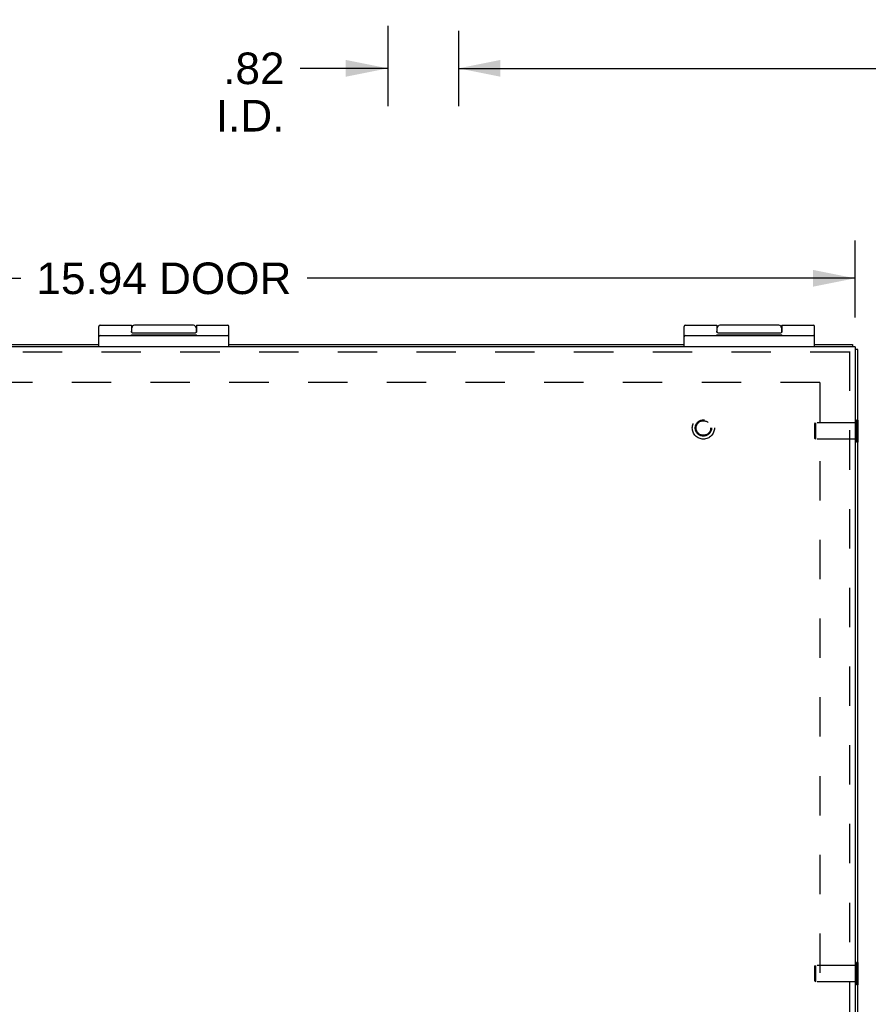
# Model space of a CAD drawing. Header units: inches. Extents: x 0 to 82.5, y 0 to 53.4.
# Tile 85 of 128: x 59.9 to 69.6, y 11.1 to 22.5. Entities that reach past the tile are written whole.
import ezdxf

# ---------------------------------------------------------------- set-up
doc = ezdxf.new("R2010")
doc.units = ezdxf.units.IN
doc.header["$LTSCALE"] = 4.538835
doc.header["$MEASUREMENT"] = 0
doc.linetypes.add('HIDDEN', pattern=[0.2, 0.1, -0.1])
doc.layers.get('0').update_dxf_attribs({"linetype": 'CONTINUOUS'})
for name, color, linetype in [('DEFAULT_2', 8, 'HIDDEN'), ('DIMENSIONS', 7, 'CONTINUOUS'), ('DOOR_ASSEMBLY', 7, 'CONTINUOUS')]:
    doc.layers.add(name, color=color, linetype=linetype)
doc.styles.get("Standard").update_dxf_attribs({"font": 'arial.ttf'})
doc.dimstyles.new('DIMSTYLE_2', dxfattribs={"dimtxt": 0.364078, "dimasz": 0.485437, "dimexe": 0.09, "dimexo": 0.07, "dimgap": 0.0375, "dimtad": 0, "dimtih": 1, "dimtoh": 1, "dimzin": 4, "dimdsep": 46, "dimtxsty": 'Standard', "dimblk": '_FILLED', "dimblk1": '_FILLED', "dimblk2": '_FILLED', "dimcen": 0.09, "dimadec": 3, "dimazin": 1, "dimtfac": 1, "dimtdec": 3, "dimtofl": 0, "dimtmove": 0, "dimatfit": 3, "dimldrblk": '_FILLED', "dimfxl": 0, "dimtolj": 1, "dimtzin": 4, "dimarcsym": 0})

# ---------------------------------------------------------------- blocks, each defined once
blk = doc.blocks.new('_FILLED')
at = {"color": 0, "linetype": 'ByBlock'}
blk.add_solid([(0, 0), (-1, 0.2), (-1, -0.2)], dxfattribs=at)
blk = doc.blocks.new('*D15')
at = {"layer": 'DIMENSIONS', "color": 2, "linetype": 'Continuous'}
for p, q in [((64.094, 22.421), (64.094, 21.493)), ((64.909, 22.359), (64.909, 21.493)), ((64.094, 21.93), (63.086, 21.93)), ((64.909, 21.93), (65.88, 21.93))]:
    blk.add_line(p, q, dxfattribs=at)
at = {"layer": 'DIMENSIONS', "color": 2, "linetype": 'Continuous', "xscale": 0.4854368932, "yscale": 0.4854368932, "zscale": 0.4854368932}
blk.add_blockref('_FILLED', (64.094, 21.93), dxfattribs=at)
at = {"layer": 'DIMENSIONS', "color": 2, "linetype": 'Continuous', "xscale": 0.4854368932, "yscale": 0.4854368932, "zscale": 0.4854368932, "rotation": 180}
blk.add_blockref('_FILLED', (64.909, 21.93), dxfattribs=at)
at = {"layer": 'DIMENSIONS', "color": 2, "linetype": 'Continuous', "insert": (62.904, 22.112), "char_height": 0.3641, "width": 0.78906, "attachment_point": 3, "line_spacing_factor": 0.9}
blk.add_mtext('.82\\PI.D.', dxfattribs=at)
blk = doc.blocks.new('*D16')
at = {"layer": 'DIMENSIONS', "color": 2, "linetype": 'Continuous'}
for p, q in [((64.909, 22.361), (64.909, 21.493)), ((79.159, 22.361), (79.159, 21.493)), ((64.909, 21.93), (71.216, 21.93)), ((79.159, 21.93), (72.853, 21.93))]:
    blk.add_line(p, q, dxfattribs=at)
at = {"layer": 'DIMENSIONS', "color": 2, "linetype": 'Continuous', "xscale": 0.4854368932, "yscale": 0.4854368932, "zscale": 0.4854368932, "rotation": 180}
blk.add_blockref('_FILLED', (64.909, 21.93), dxfattribs=at)
at = {"layer": 'DIMENSIONS', "color": 2, "linetype": 'Continuous', "xscale": 0.4854368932, "yscale": 0.4854368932, "zscale": 0.4854368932}
blk.add_blockref('_FILLED', (79.159, 21.93), dxfattribs=at)
at = {"layer": 'DIMENSIONS', "color": 2, "linetype": 'Continuous', "insert": (72.034, 22.112), "char_height": 0.3641, "width": 1.27224, "attachment_point": 2, "line_spacing_factor": 0.9}
blk.add_mtext('14.25', dxfattribs=at)
blk = doc.blocks.new('*D19')
at = {"layer": 'DIMENSIONS', "color": 2, "linetype": 'Continuous'}
for p, q in [((53.544, 19.057), (53.544, 19.946)), ((69.484, 19.057), (69.484, 19.946)), ((53.544, 19.509), (59.863, 19.509)), ((69.484, 19.509), (63.164, 19.509))]:
    blk.add_line(p, q, dxfattribs=at)
at = {"layer": 'DIMENSIONS', "color": 2, "linetype": 'Continuous', "xscale": 0.4854368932, "yscale": 0.4854368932, "zscale": 0.4854368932, "rotation": 180}
blk.add_blockref('_FILLED', (53.544, 19.509), dxfattribs=at)
at = {"layer": 'DIMENSIONS', "color": 2, "linetype": 'Continuous', "xscale": 0.4854368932, "yscale": 0.4854368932, "zscale": 0.4854368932}
blk.add_blockref('_FILLED', (69.484, 19.509), dxfattribs=at)
at = {"layer": 'DIMENSIONS', "color": 2, "linetype": 'Continuous', "insert": (61.514, 19.691), "char_height": 0.3641, "width": 2.93698, "attachment_point": 2, "line_spacing_factor": 0.9}
blk.add_mtext('15.94 DOOR', dxfattribs=at)

msp = doc.modelspace()

# ---------------------------------------------------------------- linework, layer by layer
at = {"color": 7, "linetype": 'Continuous'}
for p, q in [((55.514, 18.747), (60.764, 18.747)), ((62.264, 18.747), (67.514, 18.747)), ((69.014, 18.747), (69.454, 18.747)), ((69.454, 18.747), (69.454, 18.718)), ((69.514, 18.688), (69.484, 18.688)), ((69.514, 1.858), (69.514, 18.688)), ((69.518, 17.875), (69.514, 17.875)), ((69.518, 17.619), (69.518, 17.875)), ((69.518, 17.619), (69.514, 17.619)), ((69.518, 11.619), (69.514, 11.619)), ((69.518, 11.363), (69.518, 11.619)), ((69.518, 11.363), (69.514, 11.363))]:
    msp.add_line(p, q, dxfattribs=at)
at = {"layer": 'DEFAULT_2', "color": 8, "linetype": 'HIDDEN'}
for p, q in [((69.076, 18.309), (53.951, 18.309)), ((69.076, 18.309), (69.076, 3.185)), ((69.018, 17.831), (69.028, 17.841)), ((69.018, 17.663), (69.018, 17.831)), ((69.028, 17.841), (69.028, 17.653)), ((69.5, 17.841), (69.028, 17.841)), ((69.514, 17.875), (69.5, 17.875)), ((69.5, 17.619), (69.5, 17.875)), ((69.018, 17.663), (69.028, 17.653)), ((69.5, 17.653), (69.028, 17.653)), ((69.514, 17.619), (69.5, 17.619)), ((69.018, 11.575), (69.028, 11.585)), ((69.5, 11.585), (69.028, 11.585)), ((69.028, 11.585), (69.028, 11.397)), ((69.514, 11.619), (69.5, 11.619)), ((69.5, 11.363), (69.5, 11.619)), ((69.018, 11.407), (69.018, 11.575)), ((69.018, 11.407), (69.028, 11.397)), ((69.5, 11.397), (69.028, 11.397)), ((69.514, 11.363), (69.5, 11.363))]:
    msp.add_line(p, q, dxfattribs=at)
at = {"layer": 'DOOR_ASSEMBLY', "color": 7, "linetype": 'Continuous'}
for p, q in [((60.777, 18.967), (61.139, 18.967)), ((61.139, 18.967), (61.139, 18.898)), ((61.854, 18.967), (61.174, 18.967)), ((61.889, 18.967), (62.251, 18.967)), ((67.527, 18.967), (67.889, 18.967)), ((67.889, 18.967), (67.889, 18.898)), ((68.604, 18.967), (67.924, 18.967)), ((68.639, 18.967), (69.001, 18.967)), ((60.764, 18.718), (60.764, 18.954)), ((60.777, 18.848), (62.251, 18.848)), ((61.144, 18.888), (61.14, 18.888)), ((61.14, 18.848), (61.14, 18.858)), ((61.14, 18.858), (61.89, 18.858)), ((61.144, 18.883), (61.144, 18.937)), ((61.149, 18.882), (61.879, 18.882)), ((61.389, 18.848), (61.389, 18.858)), ((61.403, 18.848), (61.403, 18.858)), ((61.638, 18.848), (61.638, 18.858)), ((61.786, 18.848), (61.786, 18.858)), ((61.884, 18.937), (61.884, 18.883)), ((61.887, 18.888), (61.884, 18.888)), ((61.884, 18.848), (61.884, 18.858)), ((61.89, 18.848), (61.89, 18.858)), ((62.264, 18.718), (62.264, 18.954)), ((67.514, 18.718), (67.514, 18.954)), ((67.527, 18.848), (69.001, 18.848)), ((67.894, 18.888), (67.89, 18.888)), ((67.89, 18.848), (67.89, 18.858)), ((67.89, 18.858), (68.64, 18.858)), ((67.894, 18.883), (67.894, 18.937)), ((67.899, 18.882), (68.629, 18.882)), ((68.139, 18.848), (68.139, 18.858)), ((68.153, 18.848), (68.153, 18.858)), ((68.388, 18.848), (68.388, 18.858)), ((68.536, 18.848), (68.536, 18.858)), ((68.634, 18.937), (68.634, 18.883)), ((68.637, 18.888), (68.634, 18.888)), ((68.634, 18.848), (68.634, 18.858)), ((68.64, 18.848), (68.64, 18.858)), ((69.014, 18.718), (69.014, 18.954)), ((69.419, 18.718), (53.609, 18.718)), ((69.484, 18.718), (69.424, 18.718)), ((69.484, 18.718), (69.484, 2.778))]:
    msp.add_line(p, q, dxfattribs=at)
at = {"layer": 'DOOR_ASSEMBLY', "color": 8, "linetype": 'HIDDEN'}
for p, q in [((69.419, 18.658), (53.609, 18.658)), ((69.424, 2.778), (69.424, 18.718))]:
    msp.add_line(p, q, dxfattribs=at)
at = {"layer": 'DOOR_ASSEMBLY', "color": 7, "linetype": 'Continuous'}
for points in [[(61.889, 18.967), (61.889, 18.898), (61.889, 18.897), (61.889, 18.896), (61.889, 18.896), (61.889, 18.895), (61.889, 18.895), (61.889, 18.894), (61.888, 18.894), (61.888, 18.893), (61.888, 18.893), (61.888, 18.892), (61.888, 18.892), (61.888, 18.891), (61.888, 18.891), (61.888, 18.891), (61.888, 18.89), (61.888, 18.89), (61.888, 18.89), (61.888, 18.889), (61.888, 18.889), (61.887, 18.889), (61.887, 18.889), (61.887, 18.888), (61.887, 18.888), (61.887, 18.888), (61.887, 18.888), (61.887, 18.887), (61.887, 18.887), (61.887, 18.887), (61.886, 18.887), (61.886, 18.886), (61.886, 18.886), (61.886, 18.886), (61.886, 18.886), (61.886, 18.886), (61.886, 18.886), (61.886, 18.885), (61.886, 18.885), (61.885, 18.885), (61.885, 18.885), (61.885, 18.885), (61.885, 18.885), (61.885, 18.885), (61.885, 18.884), (61.885, 18.884), (61.885, 18.884), (61.884, 18.884), (61.884, 18.884), (61.884, 18.884), (61.884, 18.884), (61.884, 18.884), (61.884, 18.884), (61.884, 18.884), (61.884, 18.883), (61.883, 18.883), (61.883, 18.883), (61.883, 18.883), (61.883, 18.883), (61.883, 18.883), (61.883, 18.883), (61.883, 18.883), (61.883, 18.883), (61.883, 18.883), (61.882, 18.883), (61.882, 18.883), (61.882, 18.883), (61.882, 18.883), (61.882, 18.883), (61.882, 18.883), (61.882, 18.882), (61.882, 18.882), (61.881, 18.882), (61.881, 18.882), (61.881, 18.882), (61.881, 18.882), (61.881, 18.882), (61.881, 18.882), (61.881, 18.882), (61.881, 18.882), (61.881, 18.882), (61.88, 18.882), (61.88, 18.882), (61.88, 18.882), (61.88, 18.882), (61.88, 18.882), (61.88, 18.882), (61.88, 18.882), (61.88, 18.882), (61.88, 18.882), (61.88, 18.882), (61.879, 18.882), (61.879, 18.882), (61.879, 18.882), (61.879, 18.882), (61.879, 18.882), (61.879, 18.882), (61.879, 18.882), (61.879, 18.882)], [(68.639, 18.967), (68.639, 18.898), (68.639, 18.897), (68.639, 18.896), (68.639, 18.896), (68.639, 18.895), (68.639, 18.895), (68.639, 18.894), (68.638, 18.894), (68.638, 18.893), (68.638, 18.893), (68.638, 18.892), (68.638, 18.892), (68.638, 18.891), (68.638, 18.891), (68.638, 18.891), (68.638, 18.89), (68.638, 18.89), (68.638, 18.89), (68.638, 18.889), (68.638, 18.889), (68.637, 18.889), (68.637, 18.889), (68.637, 18.888), (68.637, 18.888), (68.637, 18.888), (68.637, 18.888), (68.637, 18.887), (68.637, 18.887), (68.637, 18.887), (68.636, 18.887), (68.636, 18.886), (68.636, 18.886), (68.636, 18.886), (68.636, 18.886), (68.636, 18.886), (68.636, 18.886), (68.636, 18.885), (68.636, 18.885), (68.635, 18.885), (68.635, 18.885), (68.635, 18.885), (68.635, 18.885), (68.635, 18.885), (68.635, 18.884), (68.635, 18.884), (68.635, 18.884), (68.634, 18.884), (68.634, 18.884), (68.634, 18.884), (68.634, 18.884), (68.634, 18.884), (68.634, 18.884), (68.634, 18.884), (68.634, 18.883), (68.633, 18.883), (68.633, 18.883), (68.633, 18.883), (68.633, 18.883), (68.633, 18.883), (68.633, 18.883), (68.633, 18.883), (68.633, 18.883), (68.633, 18.883), (68.632, 18.883), (68.632, 18.883), (68.632, 18.883), (68.632, 18.883), (68.632, 18.883), (68.632, 18.883), (68.632, 18.882), (68.632, 18.882), (68.631, 18.882), (68.631, 18.882), (68.631, 18.882), (68.631, 18.882), (68.631, 18.882), (68.631, 18.882), (68.631, 18.882), (68.631, 18.882), (68.631, 18.882), (68.63, 18.882), (68.63, 18.882), (68.63, 18.882), (68.63, 18.882), (68.63, 18.882), (68.63, 18.882), (68.63, 18.882), (68.63, 18.882), (68.63, 18.882), (68.63, 18.882), (68.629, 18.882), (68.629, 18.882), (68.629, 18.882), (68.629, 18.882), (68.629, 18.882), (68.629, 18.882), (68.629, 18.882), (68.629, 18.882)], [(61.149, 18.882), (61.149, 18.882), (61.148, 18.882), (61.148, 18.882), (61.148, 18.882), (61.148, 18.882), (61.148, 18.882), (61.148, 18.882), (61.148, 18.882), (61.148, 18.882), (61.148, 18.882), (61.147, 18.882), (61.147, 18.882), (61.147, 18.882), (61.147, 18.882), (61.147, 18.882), (61.147, 18.882), (61.147, 18.882), (61.147, 18.882), (61.147, 18.882), (61.146, 18.882), (61.146, 18.882), (61.146, 18.882), (61.146, 18.882), (61.146, 18.882), (61.146, 18.882), (61.146, 18.882), (61.146, 18.882), (61.146, 18.882), (61.145, 18.883), (61.145, 18.883), (61.145, 18.883), (61.145, 18.883), (61.145, 18.883), (61.145, 18.883), (61.145, 18.883), (61.145, 18.883), (61.145, 18.883), (61.144, 18.883), (61.144, 18.883), (61.144, 18.883), (61.144, 18.883), (61.144, 18.883), (61.144, 18.883), (61.144, 18.883), (61.144, 18.884), (61.143, 18.884), (61.143, 18.884), (61.143, 18.884), (61.143, 18.884), (61.143, 18.884), (61.143, 18.884), (61.143, 18.884), (61.143, 18.884), (61.142, 18.884), (61.142, 18.885), (61.142, 18.885), (61.142, 18.885), (61.142, 18.885), (61.142, 18.885), (61.142, 18.885), (61.142, 18.885), (61.142, 18.886), (61.141, 18.886), (61.141, 18.886), (61.141, 18.886), (61.141, 18.886), (61.141, 18.886), (61.141, 18.887), (61.141, 18.887), (61.141, 18.887), (61.14, 18.887), (61.14, 18.888), (61.14, 18.888), (61.14, 18.888), (61.14, 18.888), (61.14, 18.889), (61.14, 18.889), (61.14, 18.889), (61.14, 18.889), (61.14, 18.89), (61.139, 18.89), (61.139, 18.89), (61.139, 18.891), (61.139, 18.891), (61.139, 18.891), (61.139, 18.892), (61.139, 18.892), (61.139, 18.893), (61.139, 18.893), (61.139, 18.894), (61.139, 18.894), (61.139, 18.895), (61.139, 18.895), (61.139, 18.896), (61.139, 18.896), (61.139, 18.897), (61.139, 18.898)], [(67.899, 18.882), (67.899, 18.882), (67.898, 18.882), (67.898, 18.882), (67.898, 18.882), (67.898, 18.882), (67.898, 18.882), (67.898, 18.882), (67.898, 18.882), (67.898, 18.882), (67.898, 18.882), (67.897, 18.882), (67.897, 18.882), (67.897, 18.882), (67.897, 18.882), (67.897, 18.882), (67.897, 18.882), (67.897, 18.882), (67.897, 18.882), (67.897, 18.882), (67.896, 18.882), (67.896, 18.882), (67.896, 18.882), (67.896, 18.882), (67.896, 18.882), (67.896, 18.882), (67.896, 18.882), (67.896, 18.882), (67.896, 18.882), (67.895, 18.883), (67.895, 18.883), (67.895, 18.883), (67.895, 18.883), (67.895, 18.883), (67.895, 18.883), (67.895, 18.883), (67.895, 18.883), (67.895, 18.883), (67.894, 18.883), (67.894, 18.883), (67.894, 18.883), (67.894, 18.883), (67.894, 18.883), (67.894, 18.883), (67.894, 18.883), (67.894, 18.884), (67.893, 18.884), (67.893, 18.884), (67.893, 18.884), (67.893, 18.884), (67.893, 18.884), (67.893, 18.884), (67.893, 18.884), (67.893, 18.884), (67.892, 18.884), (67.892, 18.885), (67.892, 18.885), (67.892, 18.885), (67.892, 18.885), (67.892, 18.885), (67.892, 18.885), (67.892, 18.885), (67.892, 18.886), (67.891, 18.886), (67.891, 18.886), (67.891, 18.886), (67.891, 18.886), (67.891, 18.886), (67.891, 18.887), (67.891, 18.887), (67.891, 18.887), (67.89, 18.887), (67.89, 18.888), (67.89, 18.888), (67.89, 18.888), (67.89, 18.888), (67.89, 18.889), (67.89, 18.889), (67.89, 18.889), (67.89, 18.889), (67.89, 18.89), (67.889, 18.89), (67.889, 18.89), (67.889, 18.891), (67.889, 18.891), (67.889, 18.891), (67.889, 18.892), (67.889, 18.892), (67.889, 18.893), (67.889, 18.893), (67.889, 18.894), (67.889, 18.894), (67.889, 18.895), (67.889, 18.895), (67.889, 18.896), (67.889, 18.896), (67.889, 18.897), (67.889, 18.898)]]:
    msp.add_lwpolyline(points, dxfattribs=at)
at = {"layer": 'DOOR_ASSEMBLY', "color": 8, "linetype": 'HIDDEN'}
for radius in [0.128, 0.094, 0.084]:
    msp.add_circle((67.734, 17.783), radius, dxfattribs=at)
at = {"layer": 'DOOR_ASSEMBLY', "color": 7, "linetype": 'Continuous'}
for centre, radius, start, end in [((60.777, 18.954), 0.013, 90, 180), ((61.174, 18.937), 0.03, 90, 180), ((61.854, 18.937), 0.03, 0, 90), ((62.251, 18.954), 0.013, 0, 90), ((67.527, 18.954), 0.013, 90, 180), ((67.924, 18.937), 0.03, 90, 180), ((68.604, 18.937), 0.03, 0, 90), ((69.001, 18.954), 0.013, 0, 90), ((60.777, 18.835), 0.013, 90, 180), ((62.251, 18.835), 0.013, 0, 90), ((67.527, 18.835), 0.013, 90, 180), ((69.001, 18.835), 0.013, 0, 90)]:
    msp.add_arc(centre, radius, start, end, dxfattribs=at)

# ---------------------------------------------------------------- dimensions: what is measured, and where the dimension line sits
at = {"layer": 'DIMENSIONS', "color": 2, "linetype": 'Continuous'}
dim = msp.add_linear_dim(base=(64.909477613, 21.930167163), p1=(64.094477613, 22.490854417), p2=(64.909477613, 21.42327396), text='<>\\PI.D.', dimstyle='DIMSTYLE_2', dxfattribs=at)
dim.commit()
dim.dimension.update_dxf_attribs({"geometry": '*D15', "text_midpoint": (62.509785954, 21.657108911), "dimtype": 160})
dim = msp.add_linear_dim(base=(79.159, 21.93), p1=(64.909, 21.423), p2=(79.159, 21.423), dimstyle='DIMSTYLE_2', dxfattribs=at)
dim.commit()
dim.dimension.update_dxf_attribs({"geometry": '*D16', "text_midpoint": (72.051, 21.928), "dimtype": 160})
dim = msp.add_linear_dim(base=(53.544, 19.509), p1=(69.484, 18.987), p2=(53.544, 18.987), angle=180, text='<> DOOR', dimstyle='DIMSTYLE_2', dxfattribs=at)
dim.commit()
dim.dimension.update_dxf_attribs({"geometry": '*D19', "text_midpoint": (61.514, 19.509), "dimtype": 160})

doc.saveas('drawing.dxf')
